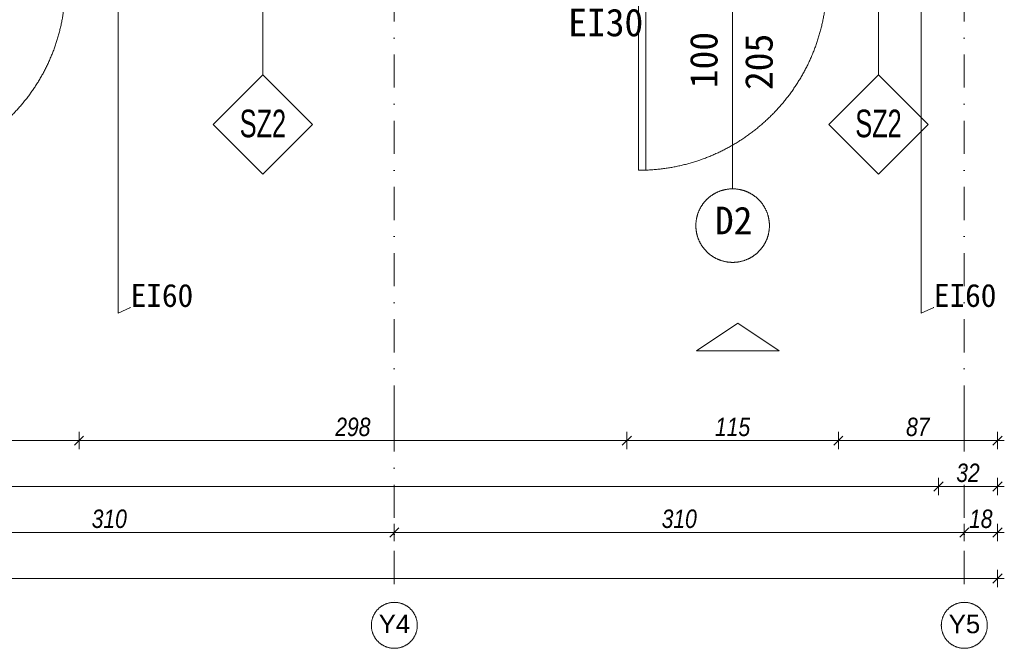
# Model space of a CAD drawing. Header units: millimetres. Extents: x -19278 to 18011, y -32369 to 41467.
# Tile 36 of 64: x -6329 to -974, y -870 to 2550. Entities that reach past the tile are written whole.
import ezdxf
from ezdxf.xclip import XClip

# ---------------------------------------------------------------- set-up
doc = ezdxf.new("R2010")
doc.units = ezdxf.units.MM
doc.header["$MEASUREMENT"] = 0
doc.header["$XCLIPFRAME"] = 0
doc.linetypes.add('Kropki i Kreski', pattern=[360, 180, -90, 0, -90])
doc.layers.add('2D - Rysunki i Obrazki', color=7, linetype='Continuous')
for name, color, linetype, lineweight in [('PT.A.01_1_! Strefy Powierzchnie _Nr_pióra__41_Nr_pióra__7', 7, 'Continuous', 18), ('PT.A.01_1_0_Nr_pióra__101_Nr_pióra__252', 252, 'Continuous', 18), ('PT.A.01_1_0_Nr_pióra__1_Nr_pióra__7', 7, 'Continuous', 18), ('PT.A.01_1_Osie_Nr_pióra__101_Nr_pióra__252', 252, 'Continuous', 18), ('PT.A.01_1_Wymiarowanie_Nr_pióra__40_Nr_pióra__7', 7, 'Continuous', 18), ('PT.A.01_1_Znaczniki drzwi ArchiCADa_Nr_pióra__201_Nr_pióra__7', 7, 'Continuous', 18)]:
    doc.layers.add(name, color=color, linetype=linetype, lineweight=lineweight)
doc.layers.add('PT.A.01_1_0_Nr_pióra__70_Nr_pióra__3', color=7, linetype='Continuous', lineweight=18, true_color=0x00bfbf)
doc.layers.add('PT.A.01_1_Drzwi ArchiCAD_Nr_pióra__3_Nr_pióra__24', color=7, linetype='Continuous', lineweight=18, true_color=0xff6600)
doc.styles.add('GENERATED_STYLE_1', font='txt')
doc.styles.add('GENERATED_STYLE_4', font='txt')
doc.styles.add('GENERATED_STYLE_5', font='txt')
doc.styles.add('GENERATED_STYLE_6', font='txt')

# ---------------------------------------------------------------- blocks, each defined once
blk = doc.blocks.new('Rysunek_1_1', base_point=(2114.4, 3072.6))
at = {"layer": 'PT.A.01_1_! Strefy Powierzchnie _Nr_pióra__41_Nr_pióra__7', "linetype": 'Continuous'}
for p, q in [((-2648.4, 747.8), (-2423.4, 897.8)), ((-2198.4, 747.8), (-2423.4, 897.8)), ((-2648.4, 747.8), (-2198.4, 747.8))]:
    blk.add_line(p, q, dxfattribs=at)
at = {"layer": 'PT.A.01_1_0_Nr_pióra__101_Nr_pióra__252', "linetype": 'Continuous', "flags": 128}
for points in [[(-5793.8, 3029.5), (-5793.8, 953.8), (-5725.5, 984.4), (-5729.3, 984.4)], [(-1425.4, 3029.5), (-1425.4, 953.8), (-1357.1, 984.4), (-1360.9, 984.4)]]:
    blk.add_lwpolyline(points, dxfattribs=at)
at = {"layer": 'PT.A.01_1_0_Nr_pióra__70_Nr_pióra__3', "linetype": 'Continuous'}
for p, q in [((-5006.2, 2999.5), (-5006.2, 2249.5)), ((-1658.1, 2999.5), (-1658.1, 2249.5)), ((-5006.2, 2249.5), (-5276, 1979.7)), ((-4736.4, 1979.7), (-5006.2, 2249.5)), ((-1658.1, 2249.5), (-1927.9, 1979.7)), ((-1388.4, 1979.7), (-1658.1, 2249.5)), ((-5276, 1979.7), (-5006.2, 1709.9)), ((-5006.2, 1709.9), (-4736.4, 1979.7)), ((-1927.9, 1979.7), (-1658.1, 1709.9)), ((-1658.1, 1709.9), (-1388.4, 1979.7))]:
    blk.add_line(p, q, dxfattribs=at)
at = {"layer": 'PT.A.01_1_Drzwi ArchiCAD_Nr_pióra__3_Nr_pióra__24', "linetype": 'Continuous'}
for p, q in [((-2963.4, 1730.5), (-2963.4, 2754.5)), ((-2923.4, 2754.5), (-2923.4, 1730.5)), ((-2923.4, 1730.5), (-2963.4, 1730.5))]:
    blk.add_line(p, q, dxfattribs=at)
for centre, radius, end in [((-7081.4, 2734.5), 1000, 0), ((-2963.4, 2754.5), 1024, 360)]:
    blk.add_arc(centre, radius, 270, end, dxfattribs=at)
at = {"layer": 'PT.A.01_1_Osie_Nr_pióra__101_Nr_pióra__252', "linetype": 'Kropki i Kreski'}
for p, q in [((-4291.4, 379.6), (-4291.4, 13044.6)), ((-1191.4, 379.6), (-1191.4, 13044.6)), ((-4291.4, 379.6), (-4291.4, -620.4)), ((-1191.4, 379.6), (-1191.4, -620.4))]:
    blk.add_line(p, q, dxfattribs=at)
at = {"layer": 'PT.A.01_1_Osie_Nr_pióra__101_Nr_pióra__252', "linetype": 'Continuous'}
for p, q in [((-4291.4, 379.6), (-4291.3, 379.6)), ((-4291.4, 379.6), (-4291.3, 379.6)), ((-1191.4, 379.6), (-1191.3, 379.6)), ((-1191.4, 379.6), (-1191.3, 379.6))]:
    blk.add_line(p, q, dxfattribs=at)
for centre in [(-4291.4, -745.4), (-1191.4, -745.4)]:
    blk.add_circle(centre, 125, dxfattribs=at)
at = {"layer": 'PT.A.01_1_Wymiarowanie_Nr_pióra__40_Nr_pióra__7', "linetype": 'Continuous'}
for p, q in [((-6031.4, 234.7), (-5981.4, 284.7)), ((-6031.4, 234.7), (-5981.4, 284.7)), ((-6006.4, 306.6), (-6006.4, 212.8)), ((-3051.4, 234.7), (-3001.4, 284.7)), ((-3051.4, 234.7), (-3001.4, 284.7)), ((-3026.4, 306.6), (-3026.4, 212.8)), ((-3026.4, 306.6), (-3026.4, 212.8)), ((-1901.4, 234.7), (-1851.4, 284.7)), ((-1901.4, 234.7), (-1851.4, 284.7)), ((-1876.4, 306.6), (-1876.4, 212.8)), ((-1876.4, 306.6), (-1876.4, 212.8)), ((-1036.3, 234.7), (-986.3, 284.7)), ((-1011.3, 306.6), (-1011.3, 212.8)), ((-6006.4, 259.7), (-7156.4, 259.7)), ((-6006.4, 259.7), (-7156.4, 259.7)), ((-3026.4, 259.7), (-6006.4, 259.7)), ((-1876.4, 259.7), (-3026.4, 259.7)), ((-1876.4, 259.7), (-3026.4, 259.7)), ((-1011.3, 259.7), (-1876.4, 259.7)), ((-1011.3, 259.7), (-1876.4, 259.7)), ((-973.8, 259.7), (-1011.3, 259.7)), ((-1331.3, 56.6), (-1331.3, -37.1)), ((-1331.3, 56.6), (-1331.3, -37.1)), ((-1011.3, 56.6), (-1011.3, -37.1)), ((-1331.3, 9.7), (-13736.4, 9.7)), ((-1331.3, 9.7), (-13736.4, 9.7)), ((-1331.3, 9.7), (-13736.4, 9.7)), ((-1356.3, -15.3), (-1306.3, 34.7)), ((-1356.3, -15.3), (-1306.3, 34.7)), ((-1011.3, 9.7), (-1331.3, 9.7)), ((-1036.3, -15.3), (-986.3, 34.7)), ((-973.8, 9.7), (-1011.3, 9.7)), ((-4291.4, -193.4), (-4291.4, -287.2)), ((-1191.4, -193.4), (-1191.4, -287.2)), ((-1191.4, -193.4), (-1191.4, -287.2)), ((-1011.3, -193.4), (-1011.3, -287.2)), ((-4291.4, -240.3), (-7391.4, -240.3)), ((-4316.4, -265.3), (-4266.4, -215.3)), ((-4316.4, -265.3), (-4266.4, -215.3)), ((-1191.4, -240.3), (-4291.4, -240.3)), ((-1191.4, -240.3), (-4291.4, -240.3)), ((-1216.4, -265.3), (-1166.4, -215.3)), ((-1216.4, -265.3), (-1166.4, -215.3)), ((-1011.3, -240.3), (-1191.4, -240.3)), ((-1036.3, -265.3), (-986.3, -215.3)), ((-973.8, -240.3), (-1011.3, -240.3)), ((-1036.3, -515.3), (-986.3, -465.3)), ((-1011.3, -443.4), (-1011.3, -537.2)), ((-1011.3, -490.3), (-14056.4, -490.3)), ((-973.8, -490.3), (-1011.3, -490.3))]:
    blk.add_line(p, q, dxfattribs=at)
at = {"layer": 'PT.A.01_1_Znaczniki drzwi ArchiCADa_Nr_pióra__201_Nr_pióra__7', "linetype": 'Continuous'}
blk.add_line((-2451.4, 1629.5), (-2451.4, 3229.5), dxfattribs=at)
for start, end in [(360, 180), (180, 360)]:
    blk.add_arc((-2451.4, 1429.5), 200, start, end, dxfattribs=at)
at = {"layer": 'PT.A.01_1_0_Nr_pióra__1_Nr_pióra__7', "linetype": 'Continuous', "char_height": 125, "attachment_point": 7, "style": 'GENERATED_STYLE_1'}
for insert in [(-5725.4, 985.3), (-1357, 985.3)]:
    blk.add_mtext('\\A1;{\\fMS Gothic|b0|i0|c238|p49;EI60}', dxfattribs=dict(at, insert=insert))
at = {"layer": 'PT.A.01_1_0_Nr_pióra__70_Nr_pióra__3', "linetype": 'Continuous', "char_height": 150, "attachment_point": 2, "style": 'GENERATED_STYLE_5'}
for insert in [(-5006.2, 2060.3), (-1658.1, 2060.3)]:
    blk.add_mtext('\\A1;{\\W0.800000x;\\pt0,70000;\\fArial Narrow|b0|i0|c238|p34;SZ2 }', dxfattribs=dict(at, insert=insert))
at = {"layer": 'PT.A.01_1_Osie_Nr_pióra__101_Nr_pióra__252', "linetype": 'Continuous', "char_height": 100, "attachment_point": 4, "style": 'GENERATED_STYLE_4'}
for s, insert in [('\\A1;{\\fArial|b0|i0|c238|p38;Y4}', (-4376.2, -737.2)), ('\\A1;{\\fArial|b0|i0|c238|p38;Y5}', (-1276, -738.9))]:
    blk.add_mtext(s, dxfattribs=dict(at, insert=insert))
at = {"layer": 'PT.A.01_1_Wymiarowanie_Nr_pióra__40_Nr_pióra__7', "linetype": 'Continuous', "char_height": 100, "attachment_point": 7, "style": 'GENERATED_STYLE_6'}
for s, insert in [('\\A1;{\\fArial Narrow|b0|i1|c238|p34;298}', (-4612.4, 283)), ('\\A1;{\\fArial Narrow|b0|i1|c238|p34;115}', (-2547.4, 283.1)), ('\\A1;{\\fArial Narrow|b0|i1|c238|p34;87}', (-1507.9, 283)), ('\\A1;{\\fArial Narrow|b0|i1|c238|p34;32}', (-1235.3, 33.1)), ('\\A1;{\\fArial Narrow|b0|i1|c238|p34;310}', (-5937.4, -216.9)), ('\\A1;{\\fArial Narrow|b0|i1|c238|p34;310}', (-2837.4, -216.9)), ('\\A1;{\\fArial Narrow|b0|i1|c238|p34;18}', (-1165.4, -217))]:
    blk.add_mtext(s, dxfattribs=dict(at, insert=insert))
at = {"layer": 'PT.A.01_1_Znaczniki drzwi ArchiCADa_Nr_pióra__201_Nr_pióra__7', "linetype": 'Continuous', "char_height": 150, "attachment_point": 7, "style": 'GENERATED_STYLE_1'}
for s, insert in [('\\A1;{\\fMS Gothic|b0|i0|c238|p49;EI30}', (-3345.8, 2457.4)), ('\\A1;{\\fMS Gothic|b0|i0|c238|p49;D2}', (-2548.1, 1382.4))]:
    blk.add_mtext(s, dxfattribs=dict(at, insert=insert))
at = {"layer": 'PT.A.01_1_Znaczniki drzwi ArchiCADa_Nr_pióra__201_Nr_pióra__7', "linetype": 'Continuous', "char_height": 150, "attachment_point": 7, "rotation": 90, "style": 'GENERATED_STYLE_1'}
for s, insert in [('\\A1;{\\fMS Gothic|b0|i0|c238|p49;100}', (-2531.5, 2177.1)), ('\\A1;{\\fMS Gothic|b0|i0|c238|p49;205}', (-2231.5, 2167.2))]:
    blk.add_mtext(s, dxfattribs=dict(at, insert=insert))

msp = doc.modelspace()

# ---------------------------------------------------------------- block references
at = {"layer": '2D - Rysunki i Obrazki', "color": 151, "linetype": 'Continuous', "lineweight": 13, "true_color": 0x80c2ff}
ref = msp.add_blockref('Rysunek_1_1', (2114.4, 3072.6), dxfattribs=at)
XClip(ref).set_block_clipping_path([(-11177.5234049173, -36557.2258517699), (29952.3944637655, -28108.1790241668), (15406.2423630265, 42702.4169420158), (-25723.6755056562, 34253.3701144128)])

doc.saveas('drawing.dxf')
